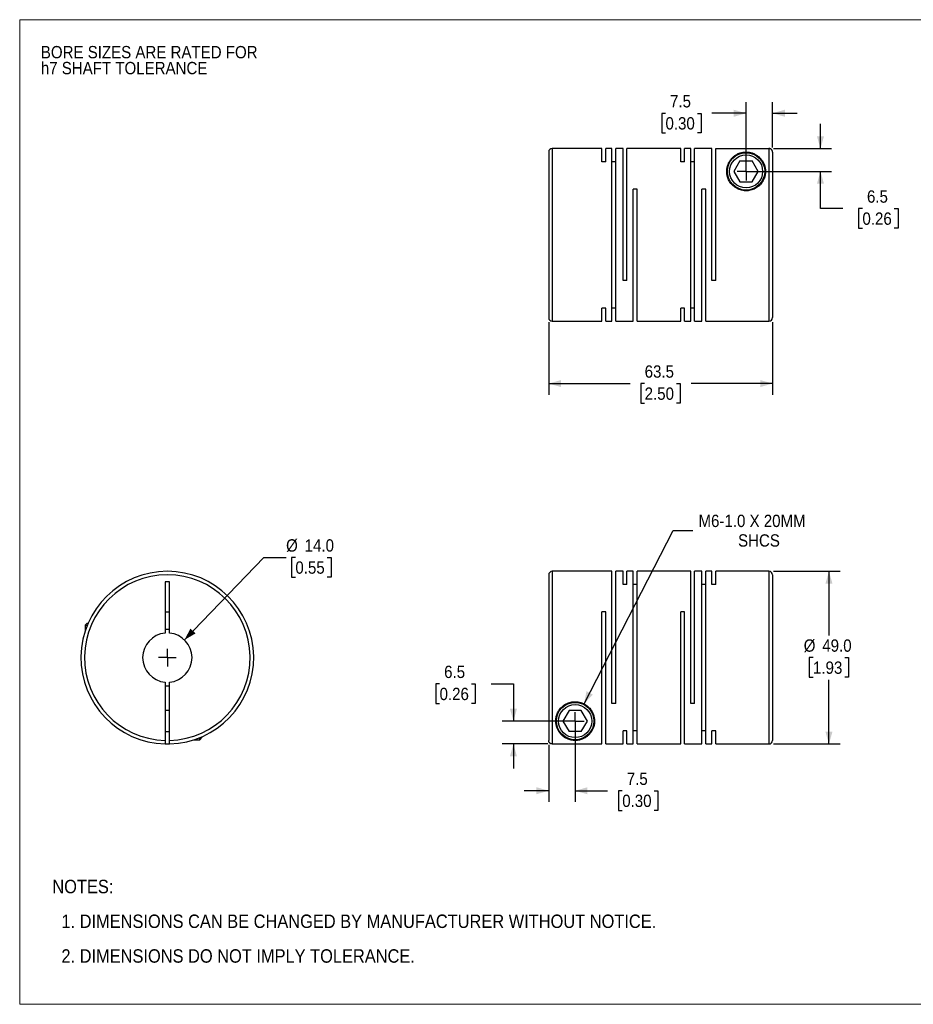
# Model space of a CAD drawing. Header units: millimetres. Extents: x 0 to 432, y 0 to 279.
# Tile 1 of 2: x 0 to 254, y 0 to 279. Entities that reach past the tile are written whole.
import ezdxf

# ---------------------------------------------------------------- set-up
doc = ezdxf.new("R2010")
doc.units = ezdxf.units.MM
doc.linetypes.add('SLD-Solid', pattern=[0])
doc.layers.add('SLD-0', color=7, linetype='SLD-Solid', lineweight=25)
doc.layers.add('TEXT', color=140, linetype='SLD-Solid', lineweight=25)
doc.styles.add('SLDTEXTSTYLE0', font='GOTHIC.TTF', dxfattribs={"width": 0.913})
doc.dimstyles.new('SLDDIMSTYLE0', dxfattribs={"dimtxt": 3.5, "dimasz": 3.5, "dimexe": 0, "dimexo": 0.0625, "dimgap": 0.875, "dimtad": 0, "dimtih": 1, "dimtoh": 1, "dimdec": 1, "dimrnd": 1e-09, "dimzin": 4, "dimdsep": 46, "dimtxsty": 'SLDTEXTSTYLE0', "dimsah": 1, "dimcen": 0, "dimadec": 0, "dimazin": 1, "dimtfac": 1, "dimtdec": 1, "dimtofl": 0, "dimtmove": 0, "dimatfit": 3, "dimfxl": 0, "dimfrac": 2, "dimtolj": 1, "dimtzin": 12, "dimarcsym": 0})
doc.dimstyles.new('SLDDIMSTYLE1', dxfattribs={"dimtxt": 3.5, "dimasz": 3.5, "dimexe": 0, "dimexo": 0.0625, "dimgap": 0.875, "dimtad": 0, "dimtih": 1, "dimtoh": 1, "dimdec": 1, "dimrnd": 1e-09, "dimzin": 12, "dimdsep": 46, "dimtxsty": 'SLDTEXTSTYLE0', "dimsah": 1, "dimcen": 0.09, "dimadec": 0, "dimazin": 3, "dimtfac": 1, "dimtdec": 1, "dimtmove": 0, "dimatfit": 0, "dimfxl": 0, "dimfrac": 2, "dimtolj": 1, "dimtzin": 12, "dimarcsym": 0})
doc.dimstyles.new('SLDDIMSTYLE2', dxfattribs={"dimtxt": 3.5, "dimasz": 3.5, "dimexe": 0, "dimexo": 0.0625, "dimgap": 0.875, "dimtad": 0, "dimtih": 1, "dimtoh": 1, "dimdec": 1, "dimrnd": 1e-09, "dimzin": 12, "dimdsep": 46, "dimtxsty": 'SLDTEXTSTYLE0', "dimsah": 1, "dimcen": 0, "dimadec": 0, "dimazin": 3, "dimtfac": 1, "dimtdec": 1, "dimtofl": 0, "dimtmove": 0, "dimatfit": 3, "dimfxl": 0, "dimfrac": 2, "dimtolj": 1, "dimtzin": 12, "dimarcsym": 0})
doc.dimstyles.new('SLDDIMSTYLE3', dxfattribs={"dimtxt": 3.5, "dimasz": 3.5, "dimexe": 0, "dimexo": 0.0625, "dimgap": 0.875, "dimtad": 0, "dimtih": 1, "dimtoh": 1, "dimdec": 1, "dimrnd": 1e-09, "dimzin": 4, "dimdsep": 46, "dimtxsty": 'SLDTEXTSTYLE0', "dimsah": 1, "dimcen": 0.09, "dimadec": 0, "dimazin": 1, "dimtfac": 1, "dimtdec": 1, "dimtofl": 0, "dimtmove": 0, "dimatfit": 3, "dimfxl": 0, "dimfrac": 2, "dimtolj": 1, "dimtzin": 12, "dimarcsym": 0})
doc.dimstyles.new('SLDDIMSTYLE4', dxfattribs={"dimtxt": 3.5, "dimasz": 3.5, "dimexe": 0, "dimexo": 0.0625, "dimgap": 0.875, "dimtad": 0, "dimtih": 1, "dimtoh": 1, "dimdec": 1, "dimrnd": 1e-09, "dimzin": 12, "dimdsep": 46, "dimtxsty": 'SLDTEXTSTYLE0', "dimsah": 1, "dimcen": 0.09, "dimadec": 0, "dimazin": 3, "dimtfac": 1, "dimtdec": 1, "dimtofl": 0, "dimtmove": 0, "dimatfit": 3, "dimfxl": 0, "dimfrac": 2, "dimtolj": 1, "dimtzin": 12, "dimarcsym": 0})

# ---------------------------------------------------------------- blocks, each defined once
blk = doc.blocks.new('Block2')
at = {"color": 7, "linetype": 'SLD-Solid', "lineweight": 18}
for p, q in [((0, 279.4), (431.8, 279.4)), ((0, 279.4), (0, 0)), ((431.8, 279.4), (431.8, 0)), ((0, 0), (431.8, 0))]:
    blk.add_line(p, q, dxfattribs=at)
blk = doc.blocks.new('SW_NOTE_0_2')
at = {"layer": 'SLD-0', "color": 0, "char_height": 3.5, "attachment_point": 1, "style": 'SLDTEXTSTYLE0'}
for s, insert in [('BORE SIZES ARE RATED FOR ', (0, 4.47)), ('h7 SHAFT TOLERANCE', (0, -0.05))]:
    blk.add_mtext(s, dxfattribs=dict(at, insert=insert))
blk = doc.blocks.new('SW_NOTE_0_3')
at = {"layer": 'TEXT', "color": 0, "char_height": 3.81, "attachment_point": 1, "style": 'SLDTEXTSTYLE0'}
for s, insert in [('NOTES:', (0, 4.87)), ('  1. DIMENSIONS CAN BE CHANGED BY MANUFACTURER WITHOUT NOTICE.', (0, -4.99)), ('  2. DIMENSIONS DO NOT IMPLY TOLERANCE.', (0, -14.84))]:
    blk.add_mtext(s, dxfattribs=dict(at, insert=insert))
blk = doc.blocks.new('_D')
at = {"layer": 'SLD-0'}
for p, q in [((46.75, 103.41), (69.23, 126.77)), ((69.23, 126.77), (75.58, 126.77)), ((78.22, 126.77), (77.15, 126.77)), ((77.15, 126.77), (77.15, 121.22)), ((87.27, 126.77), (88.33, 126.77)), ((88.33, 126.77), (88.33, 121.22)), ((77.15, 121.22), (78.22, 121.22)), ((88.33, 121.22), (87.27, 121.22))]:
    blk.add_line(p, q, dxfattribs=at)
blk.add_solid([(46.75, 103.41), (49.89, 105.24), (48.45, 106.63)], dxfattribs=at)
at = {"layer": 'SLD-0', "char_height": 3.5, "attachment_point": 1, "style": 'SLDTEXTSTYLE0'}
for s, insert in [('%%c', (75.58, 131.96)), ('14.0', (80.85, 131.96)), ('0.55', (78.22, 125.69))]:
    blk.add_mtext(s, dxfattribs=dict(at, insert=insert))
blk = doc.blocks.new('SW_CENTERMARKSYMBOL_0')
at = {"layer": 'SLD-0', "color": 0}
for q in [(-2.54, 0), (0, 2.54), (0, -2.54), (2.54, 0)]:
    blk.add_line((0, 0), q, dxfattribs=at)
blk = doc.blocks.new('_D_1')
at = {"layer": 'SLD-0'}
for p, q in [((157.6, 79.1), (157.6, 57.42)), ((150.1, 73.61), (150.1, 57.42)), ((150.1, 60.6), (143.1, 60.6)), ((157.6, 60.6), (166.82, 60.6)), ((170.96, 60.57), (169.89, 60.57)), ((169.89, 60.57), (169.89, 55.02)), ((180.01, 60.57), (181.08, 60.57)), ((181.08, 60.57), (181.08, 55.02)), ((169.89, 55.02), (170.96, 55.02)), ((181.08, 55.02), (180.01, 55.02))]:
    blk.add_line(p, q, dxfattribs=at)
for points in [[(150.1, 60.6), (146.6, 61.6), (146.6, 59.6)], [(157.6, 60.6), (161.1, 59.6), (161.1, 61.6)]]:
    blk.add_solid(points, dxfattribs=at)
at = {"layer": 'SLD-0', "char_height": 3.5, "attachment_point": 1, "style": 'SLDTEXTSTYLE0'}
for s, insert in [('7.5', (172.25, 65.75)), ('0.30', (170.96, 59.49))]:
    blk.add_mtext(s, dxfattribs=dict(at, insert=insert))
blk = doc.blocks.new('_D_2')
at = {"layer": 'SLD-0'}
for p, q in [((119.13, 90.91), (118.07, 90.91)), ((118.07, 90.91), (118.07, 85.35)), ((128.18, 90.91), (129.25, 90.91)), ((129.25, 90.91), (129.25, 85.35)), ((133.74, 90.93), (140.09, 90.93)), ((140.09, 90.93), (140.09, 80.37)), ((118.07, 85.35), (119.13, 85.35)), ((129.25, 85.35), (128.18, 85.35)), ((156.33, 80.37), (136.91, 80.37)), ((149.83, 73.88), (136.91, 73.88)), ((140.09, 73.88), (140.09, 66.88))]:
    blk.add_line(p, q, dxfattribs=at)
for points in [[(140.09, 80.37), (141.09, 83.87), (139.09, 83.87)], [(140.09, 73.88), (139.09, 70.38), (141.09, 70.38)]]:
    blk.add_solid(points, dxfattribs=at)
at = {"layer": 'SLD-0', "char_height": 3.5, "attachment_point": 1, "style": 'SLDTEXTSTYLE0'}
for s, insert in [('6.5', (120.43, 96.09)), ('0.26', (119.13, 89.82))]:
    blk.add_mtext(s, dxfattribs=dict(at, insert=insert))
blk = doc.blocks.new('_D_3')
at = {"layer": 'SLD-0'}
for p, q in [((160.12, 85.26), (185.45, 134.46)), ((185.45, 134.46), (191.01, 134.46))]:
    blk.add_line(p, q, dxfattribs=at)
blk.add_solid([(160.12, 85.26), (162.61, 87.91), (160.83, 88.83)], dxfattribs=at)
at = {"layer": 'SLD-0', "char_height": 3.5, "attachment_point": 1, "style": 'SLDTEXTSTYLE0'}
for s, insert in [('M6-1.0 X 20MM', (192.6, 138.93)), ('SHCS', (203.82, 133.37))]:
    blk.add_mtext(s, dxfattribs=dict(at, insert=insert))
blk = doc.blocks.new('_D_4')
at = {"layer": 'SLD-0'}
for p, q in [((213.87, 122.87), (232.79, 122.87)), ((229.61, 122.87), (229.61, 104.63)), ((225.09, 98.37), (224.02, 98.37)), ((224.02, 98.37), (224.02, 92.81)), ((234.14, 98.37), (235.2, 98.37)), ((235.2, 98.37), (235.2, 92.81)), ((224.02, 92.81), (225.09, 92.81)), ((235.2, 92.81), (234.14, 92.81)), ((229.61, 73.87), (229.61, 92.1)), ((213.87, 73.87), (232.79, 73.87))]:
    blk.add_line(p, q, dxfattribs=at)
for points in [[(229.61, 122.87), (228.61, 119.37), (230.61, 119.37)], [(229.61, 73.87), (230.61, 77.37), (228.61, 77.37)]]:
    blk.add_solid(points, dxfattribs=at)
at = {"layer": 'SLD-0', "char_height": 3.5, "attachment_point": 1, "style": 'SLDTEXTSTYLE0'}
for s, insert in [('%%c', (222.45, 103.55)), ('49.0', (227.72, 103.55)), ('1.93', (225.09, 97.28))]:
    blk.add_mtext(s, dxfattribs=dict(at, insert=insert))
blk = doc.blocks.new('SW_CENTERMARKSYMBOL_1')
at = {"layer": 'SLD-0', "color": 0}
for q in [(-2.54, 0), (0, 2.54), (0, -2.54), (2.54, 0)]:
    blk.add_line((0, 0), q, dxfattribs=at)
blk = doc.blocks.new('_D_6')
at = {"layer": 'SLD-0'}
for p, q in [((206.1, 237.62), (206.1, 256.03)), ((213.6, 243.11), (213.6, 256.03)), ((183.23, 252.82), (182.16, 252.82)), ((182.16, 252.82), (182.16, 247.27)), ((192.28, 252.82), (193.35, 252.82)), ((193.35, 252.82), (193.35, 247.27)), ((206.1, 252.85), (196.42, 252.85)), ((213.6, 252.85), (220.6, 252.85)), ((182.16, 247.27), (183.23, 247.27)), ((193.35, 247.27), (192.28, 247.27))]:
    blk.add_line(p, q, dxfattribs=at)
for points in [[(206.1, 252.85), (202.6, 253.85), (202.6, 251.85)], [(213.6, 252.85), (217.1, 251.85), (217.1, 253.85)]]:
    blk.add_solid(points, dxfattribs=at)
at = {"layer": 'SLD-0', "char_height": 3.5, "attachment_point": 1, "style": 'SLDTEXTSTYLE0'}
for s, insert in [('7.5', (184.52, 258.01)), ('0.30', (183.23, 251.74))]:
    blk.add_mtext(s, dxfattribs=dict(at, insert=insert))
blk = doc.blocks.new('_D_7')
at = {"layer": 'SLD-0'}
for p, q in [((227.2, 242.84), (227.2, 249.84)), ((213.87, 242.84), (230.38, 242.84)), ((207.37, 236.35), (230.38, 236.35)), ((227.2, 225.81), (227.2, 236.35)), ((233.55, 225.81), (227.2, 225.81)), ((239.11, 225.79), (238.04, 225.79)), ((238.04, 225.79), (238.04, 220.23)), ((248.16, 225.79), (249.23, 225.79)), ((249.23, 225.79), (249.23, 220.23)), ((238.04, 220.23), (239.11, 220.23)), ((249.23, 220.23), (248.16, 220.23))]:
    blk.add_line(p, q, dxfattribs=at)
for points in [[(227.2, 242.84), (228.2, 246.34), (226.2, 246.34)], [(227.2, 236.35), (226.2, 232.85), (228.2, 232.85)]]:
    blk.add_solid(points, dxfattribs=at)
at = {"layer": 'SLD-0', "char_height": 3.5, "attachment_point": 1, "style": 'SLDTEXTSTYLE0'}
for s, insert in [('6.5', (240.4, 230.97)), ('0.26', (239.11, 224.7))]:
    blk.add_mtext(s, dxfattribs=dict(at, insert=insert))
blk = doc.blocks.new('_D_8')
at = {"layer": 'SLD-0'}
for p, q in [((150.1, 193.58), (150.1, 172.98)), ((213.6, 193.58), (213.6, 172.98)), ((150.1, 176.15), (173.19, 176.15)), ((177.32, 176.12), (176.26, 176.12)), ((176.26, 176.12), (176.26, 170.57)), ((186.38, 176.12), (187.44, 176.12)), ((187.44, 176.12), (187.44, 170.57)), ((213.6, 176.15), (190.51, 176.15)), ((176.26, 170.57), (177.32, 170.57)), ((187.44, 170.57), (186.38, 170.57))]:
    blk.add_line(p, q, dxfattribs=at)
for points in [[(150.1, 176.15), (153.6, 175.15), (153.6, 177.15)], [(213.6, 176.15), (210.1, 177.15), (210.1, 175.15)]]:
    blk.add_solid(points, dxfattribs=at)
at = {"layer": 'SLD-0', "char_height": 3.5, "attachment_point": 1, "style": 'SLDTEXTSTYLE0'}
for s, insert in [('63.5', (177.32, 181.31)), ('2.50', (177.32, 175.04))]:
    blk.add_mtext(s, dxfattribs=dict(at, insert=insert))
blk = doc.blocks.new('SW_CENTERMARKSYMBOL_3')
at = {"layer": 'SLD-0', "color": 0}
for q in [(-2.54, 0), (0, 2.54), (0, -2.54), (2.54, 0)]:
    blk.add_line((0, 0), q, dxfattribs=at)

msp = doc.modelspace()

# ---------------------------------------------------------------- linework, layer by layer
for p, q in [((150.1, 241.85), (150.1, 194.85)), ((165.2, 242.85), (151.1, 242.85)), ((151.1, 242.85), (151.1, 193.85)), ((165.2, 239.11), (165.2, 242.85)), ((168.05, 242.85), (166.3, 242.85)), ((166.3, 239.11), (166.3, 242.85)), ((168.05, 193.85), (168.05, 242.85)), ((171.2, 242.85), (169.15, 242.85)), ((169.15, 193.85), (169.15, 242.85)), ((171.2, 205.35), (171.2, 242.85)), ((187.55, 242.85), (172.3, 242.85)), ((172.3, 205.35), (172.3, 242.85)), ((187.55, 239.11), (187.55, 242.85)), ((190.4, 242.85), (188.65, 242.85)), ((188.65, 239.11), (188.65, 242.85)), ((190.4, 193.85), (190.4, 242.85)), ((196.4, 242.85), (191.5, 242.85)), ((191.5, 193.85), (191.5, 242.85)), ((196.4, 205.35), (196.4, 242.85)), ((197.5, 205.35), (197.5, 242.84)), ((197.5, 242.84), (212.6, 242.84)), ((212.6, 242.84), (212.6, 193.85)), ((213.6, 241.84), (213.6, 194.85)), ((166.3, 239.11), (165.2, 239.11)), ((169.15, 239.11), (168.05, 239.11)), ((188.65, 239.11), (187.55, 239.11)), ((191.5, 239.11), (190.4, 239.11)), ((204.37, 239.35), (202.64, 236.35)), ((204.37, 239.35), (207.83, 239.35)), ((209.56, 236.35), (207.83, 239.35)), ((202.64, 236.35), (204.37, 233.35)), ((207.83, 233.35), (209.56, 236.35)), ((204.37, 233.35), (207.83, 233.35)), ((175.15, 231.35), (174.05, 231.35)), ((174.05, 193.85), (174.05, 231.35)), ((175.15, 193.85), (175.15, 231.35)), ((194.65, 231.35), (193.55, 231.35)), ((193.55, 193.85), (193.55, 231.35)), ((194.65, 193.85), (194.65, 231.35)), ((172.3, 205.35), (171.2, 205.35)), ((197.5, 205.35), (196.4, 205.35)), ((166.3, 197.58), (165.2, 197.58)), ((165.2, 193.85), (165.2, 197.58)), ((166.3, 193.85), (166.3, 197.58)), ((169.15, 197.58), (168.05, 197.58)), ((188.65, 197.58), (187.55, 197.58)), ((187.55, 193.85), (187.55, 197.58)), ((188.65, 193.85), (188.65, 197.58)), ((191.5, 197.58), (190.4, 197.58)), ((151.1, 193.85), (165.2, 193.85)), ((166.3, 193.85), (168.05, 193.85)), ((169.15, 193.85), (174.05, 193.85)), ((175.15, 193.85), (187.55, 193.85)), ((188.65, 193.85), (190.4, 193.85)), ((191.5, 193.85), (193.55, 193.85)), ((194.65, 193.85), (212.6, 193.85)), ((150.1, 121.87), (150.1, 74.88)), ((168.05, 122.87), (151.1, 122.87)), ((151.1, 122.87), (151.1, 73.88)), ((168.05, 85.37), (168.05, 122.87)), ((171.2, 122.87), (169.15, 122.87)), ((169.15, 85.37), (169.15, 122.87)), ((171.2, 119.13), (171.2, 122.87)), ((174.05, 122.87), (172.3, 122.87)), ((172.3, 119.13), (172.3, 122.87)), ((174.05, 73.87), (174.05, 122.87)), ((190.4, 122.87), (175.15, 122.87)), ((175.15, 73.87), (175.15, 122.87)), ((190.4, 85.37), (190.4, 122.87)), ((193.55, 122.87), (191.5, 122.87)), ((191.5, 85.37), (191.5, 122.87)), ((193.55, 73.87), (193.55, 122.87)), ((196.4, 122.87), (194.65, 122.87)), ((194.65, 73.87), (194.65, 122.87)), ((196.4, 119.13), (196.4, 122.87)), ((212.6, 122.87), (197.5, 122.87)), ((197.5, 119.13), (197.5, 122.87)), ((212.6, 122.87), (212.6, 73.87)), ((213.6, 121.87), (213.6, 74.87)), ((42.54, 119.87), (41.24, 119.87)), ((41.24, 119.87), (41.24, 105.34)), ((42.54, 105.34), (42.54, 119.87)), ((172.3, 119.13), (171.2, 119.13)), ((175.15, 119.13), (174.05, 119.13)), ((194.65, 119.13), (193.55, 119.13)), ((197.5, 119.13), (196.4, 119.13)), ((41.24, 111.37), (42.54, 111.37)), ((166.3, 111.37), (165.2, 111.37)), ((165.2, 73.88), (165.2, 111.37)), ((166.3, 73.87), (166.3, 111.37)), ((188.65, 111.37), (187.55, 111.37)), ((187.55, 73.87), (187.55, 111.37)), ((188.65, 73.87), (188.65, 111.37)), ((19.19, 108.17), (18.59, 107.57)), ((18.59, 107.57), (18.59, 105.94)), ((18.59, 107.57), (19.19, 107.57)), ((19.19, 108.17), (19.44, 108.17)), ((41.24, 91.4), (41.24, 74.88)), ((42.54, 74.88), (42.54, 91.4)), ((169.15, 85.37), (168.05, 85.37)), ((191.5, 85.37), (190.4, 85.37)), ((42.54, 83.37), (41.24, 83.37)), ((155.87, 83.37), (154.14, 80.37)), ((159.33, 83.37), (155.87, 83.37)), ((161.06, 80.37), (159.33, 83.37)), ((154.14, 80.37), (155.87, 77.37)), ((159.33, 77.37), (161.06, 80.37)), ((41.24, 77.37), (42.54, 77.37)), ((51.09, 75.07), (51.69, 75.67)), ((51.09, 75.07), (51.09, 75.66)), ((51.69, 75.67), (51.69, 75.91)), ((159.33, 77.37), (155.87, 77.37)), ((172.3, 77.6), (171.2, 77.6)), ((171.2, 73.87), (171.2, 77.6)), ((172.3, 73.87), (172.3, 77.6)), ((175.15, 77.6), (174.05, 77.6)), ((194.65, 77.6), (193.55, 77.6)), ((197.5, 77.6), (196.4, 77.6)), ((196.4, 73.87), (196.4, 77.6)), ((197.5, 73.87), (197.5, 77.6)), ((49.47, 75.07), (51.09, 75.07)), ((151.1, 73.88), (165.2, 73.88)), ((166.3, 73.87), (171.2, 73.87)), ((172.3, 73.87), (174.05, 73.87)), ((175.15, 73.87), (187.55, 73.87)), ((188.65, 73.87), (193.55, 73.87)), ((194.65, 73.87), (196.4, 73.87)), ((197.5, 73.87), (212.6, 73.87))]:
    msp.add_line(p, q)
for centre, radius in [((206.1, 236.35), 5.3), ((206.1, 236.35), 4.7), ((157.6, 80.37), 5.3), ((157.6, 80.37), 4.7)]:
    msp.add_circle(centre, radius)
for centre, radius, start, end in [((151.1, 241.85), 1, 90, 180), ((151.1, 194.85), 1, 180, 270), ((212.6, 194.85), 1, 270, 0), ((41.89, 98.37), 24.5, 271.5203, 268.4797), ((41.89, 98.37), 23.5, 271.585, 268.415), ((151.1, 121.87), 1, 90, 180), ((212.6, 121.87), 1, 0, 90), ((41.89, 98.37), 8, 85.3396, 94.6604), ((41.89, 98.37), 7, 95.328, 264.672), ((41.89, 98.37), 7, 275.328, 84.672), ((41.89, 98.37), 8, 265.3396, 274.6604), ((41.89, 98.37), 24.5, 268.4797, 271.5203), ((212.6, 74.87), 1, 270, 0)]:
    msp.add_arc(centre, radius, start, end)
for points, knots in [([(211.6, 236.35), (211.6, 237), (211.43, 237.92), (210.96, 238.98), (210.57, 239.57), (210.22, 240), (209.84, 240.4), (209.3, 240.85), (208.66, 241.24), (208.06, 241.49), (207.64, 241.64), (207.26, 241.73), (206.95, 241.79), (206.61, 241.83), (206.26, 241.85), (205.89, 241.85), (205.54, 241.82), (205.21, 241.78), (204.82, 241.7), (204.36, 241.58), (203.9, 241.4), (203.47, 241.18), (202.96, 240.88), (202.39, 240.44), (201.82, 239.83), (201.34, 239.14), (200.84, 238.11), (200.56, 236.9), (200.62, 235.57), (200.88, 234.5), (201.37, 233.46), (202.14, 232.46), (203.19, 231.62), (204.48, 231.03), (205.92, 230.79), (207.38, 230.93), (208.73, 231.45), (209.83, 232.24), (210.68, 233.22), (211.23, 234.26), (211.54, 235.32), (211.6, 236.01), (211.6, 236.35)], [0, 0, 0, 0, 0.062263, 0.093558, 0.124749, 0.140265, 0.155765, 0.186839, 0.218218, 0.233958, 0.249621, 0.257888, 0.265337, 0.273527, 0.281124, 0.288868, 0.296882, 0.304373, 0.31266, 0.326862, 0.344024, 0.358415, 0.375268, 0.406475, 0.437463, 0.468484, 0.499753, 0.561888, 0.594423, 0.624367, 0.65664, 0.686983, 0.718603, 0.749425, 0.780733, 0.812013, 0.843013, 0.874687, 0.90506, 0.937247, 0.967346, 1, 1, 1, 1]), ([(213.6, 241.84), (213.6, 241.87), (213.6, 241.94), (213.58, 242.04), (213.56, 242.13), (213.53, 242.22), (213.49, 242.3), (213.44, 242.38), (213.39, 242.45), (213.34, 242.52), (213.28, 242.58), (213.21, 242.63), (213.15, 242.68), (213.08, 242.72), (213.01, 242.75), (212.94, 242.78), (212.87, 242.8), (212.8, 242.82), (212.73, 242.83), (212.67, 242.84), (212.62, 242.84), (212.6, 242.84)], [0, 0, 0, 0, 0.063668, 0.12611, 0.187326, 0.247315, 0.306078, 0.363615, 0.419925, 0.475008, 0.528865, 0.581496, 0.632901, 0.683079, 0.732031, 0.779758, 0.826258, 0.871532, 0.91558, 0.958403, 1, 1, 1, 1]), ([(152.1, 80.37), (152.1, 79.71), (152.27, 78.79), (152.74, 77.74), (153.13, 77.15), (153.48, 76.72), (153.86, 76.32), (154.4, 75.86), (155.04, 75.48), (155.64, 75.22), (156.06, 75.08), (156.44, 74.99), (156.76, 74.93), (157.09, 74.89), (157.44, 74.87), (157.81, 74.87), (158.16, 74.89), (158.49, 74.94), (158.88, 75.01), (159.34, 75.14), (159.8, 75.32), (160.23, 75.53), (160.74, 75.84), (161.31, 76.28), (161.89, 76.89), (162.36, 77.57), (162.87, 78.6), (163.14, 79.81), (163.08, 81.15), (162.82, 82.21), (162.33, 83.26), (161.56, 84.26), (160.52, 85.1), (159.22, 85.69), (157.78, 85.93), (156.32, 85.78), (154.97, 85.27), (153.87, 84.48), (153.02, 83.5), (152.47, 82.46), (152.16, 81.39), (152.1, 80.71), (152.1, 80.37)], [0, 0, 0, 0, 0.062263, 0.093558, 0.124749, 0.140265, 0.155765, 0.186839, 0.218218, 0.233958, 0.249621, 0.257888, 0.265337, 0.273527, 0.281124, 0.288868, 0.296882, 0.304373, 0.31266, 0.326862, 0.344024, 0.358415, 0.375268, 0.406475, 0.437463, 0.468484, 0.499753, 0.561888, 0.594423, 0.624367, 0.65664, 0.686983, 0.718603, 0.749425, 0.780733, 0.812013, 0.843013, 0.874687, 0.90506, 0.937247, 0.967346, 1, 1, 1, 1]), ([(41.24, 74.88), (41.24, 74.84), (41.24, 74.78), (41.24, 74.68), (41.24, 74.59), (41.24, 74.46), (41.24, 74.32), (41.24, 74.16), (41.24, 74.04), (41.24, 73.95), (41.24, 73.89), (41.24, 73.88), (41.24, 73.88)], [0, 0, 0, 0, 0.062382, 0.124477, 0.186899, 0.250252, 0.375573, 0.50011, 0.624942, 0.75013, 0.874977, 1, 1, 1, 1]), ([(42.54, 73.88), (42.54, 73.88), (42.54, 73.88), (42.54, 73.89), (42.54, 73.92), (42.54, 73.96), (42.54, 74.04), (42.54, 74.16), (42.54, 74.32), (42.54, 74.49), (42.54, 74.68), (42.54, 74.81), (42.54, 74.88)], [0, 0, 0, 0, 0.062739, 0.124914, 0.187134, 0.250006, 0.37523, 0.500814, 0.625421, 0.75039, 0.875105, 1, 1, 1, 1]), ([(151.1, 73.88), (151.07, 73.88), (151, 73.88), (150.91, 73.89), (150.81, 73.92), (150.69, 73.96), (150.54, 74.04), (150.39, 74.16), (150.26, 74.32), (150.17, 74.49), (150.11, 74.68), (150.1, 74.81), (150.1, 74.88)], [0, 0, 0, 0, 0.062739, 0.124914, 0.187134, 0.250006, 0.37523, 0.500814, 0.625421, 0.75039, 0.875105, 1, 1, 1, 1])]:
    msp.add_open_spline(points, degree=3, knots=knots)

# ---------------------------------------------------------------- block references
at = {"color": 7, "linetype": 'Continuous'}
msp.add_blockref('Block2', (0, 0), dxfattribs=at)
at = {"layer": 'SLD-0'}
for name, p in [('SW_NOTE_0_2', (6, 267.47)), ('SW_CENTERMARKSYMBOL_3', (206.1, 236.35)), ('SW_CENTERMARKSYMBOL_0', (41.89, 98.37)), ('SW_CENTERMARKSYMBOL_1', (157.6, 80.37))]:
    msp.add_blockref(name, p, dxfattribs=at)
at = {"layer": 'TEXT'}
msp.add_blockref('SW_NOTE_0_3', (9.26, 30.46), dxfattribs=at)

# ---------------------------------------------------------------- dimensions: what is measured, and where the dimension line sits
at = {"layer": 'SLD-0'}
for base, p1, p2, dimstyle, picture, middle in [((206.1, 252.85), (213.6, 241.84), (206.1, 236.35), 'SLDDIMSTYLE1', '_D_6', (187.75, 252.85)), ((150.1, 176.15), (213.6, 194.85), (150.1, 194.85), 'SLDDIMSTYLE4', '_D_8', (181.85, 176.15)), ((157.6, 60.6), (150.1, 74.88), (157.6, 80.37), 'SLDDIMSTYLE1', '_D_1', (175.48, 60.6))]:
    dim = msp.add_linear_dim(base=base, p1=p1, p2=p2, dimstyle=dimstyle, dxfattribs=at)
    dim.commit()
    dim.dimension.update_dxf_attribs({"geometry": picture, "text_midpoint": middle, "dimtype": 160})
for base, p1, p2, picture, middle in [((227.2, 236.35), (212.6, 242.84), (206.1, 236.35), '_D_7', (227.2, 225.81)), ((140.09, 80.37), (151.1, 73.88), (157.6, 80.37), '_D_2', (140.09, 90.93))]:
    dim = msp.add_linear_dim(base=base, p1=p1, p2=p2, angle=90, dimstyle='SLDDIMSTYLE1', dxfattribs=at)
    dim.commit()
    dim.dimension.update_dxf_attribs({"geometry": picture, "text_midpoint": middle, "dimtype": 160})
dim = msp.add_diameter_dim_2p(p1=(155.08, 75.48), p2=(160.12, 85.26), text='M6-1.0 X 20MM\\PSHCS', dimstyle='SLDDIMSTYLE2', override={"dimpost": '<>'}, dxfattribs=at)
dim.commit()
dim.dimension.update_dxf_attribs({"geometry": '_D_3', "text_midpoint": (209.63, 134.46), "dimtype": 163})
dim = msp.add_diameter_dim_2p(p1=(37.04, 93.32), p2=(46.75, 103.41), dimstyle='SLDDIMSTYLE0', dxfattribs=at)
dim.commit()
dim.dimension.update_dxf_attribs({"geometry": '_D', "text_midpoint": (82.74, 126.77), "dimtype": 163})
dim = msp.add_linear_dim(base=(229.61, 73.87), p1=(212.6, 122.87), p2=(212.6, 73.87), angle=90, text='%%c<>', dimstyle='SLDDIMSTYLE3', dxfattribs=at)
dim.commit()
dim.dimension.update_dxf_attribs({"geometry": '_D_4', "text_midpoint": (229.61, 98.37), "dimtype": 160})

doc.saveas('drawing.dxf')
